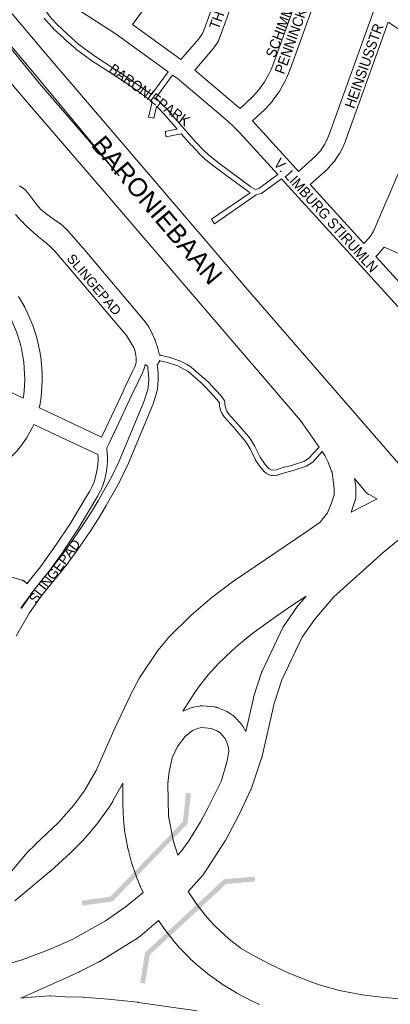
# Model space of a CAD drawing. Header units: metres. Extents: x 123819 to 142731, y 393440 to 405763.
# Tile 87 of 256: x 131790 to 132066, y 395049 to 395780. Entities that reach past the tile are written whole.
import ezdxf
from ezdxf.enums import TextEntityAlignment as Align

# ---------------------------------------------------------------- set-up
doc = ezdxf.new("R2010")
doc.units = ezdxf.units.M
doc.header["$MEASUREMENT"] = 0
for name, color, linetype, lineweight in [('gs-anno-wegen algemeen tekst', 7, 'Continuous', 0), ('gs-knt-fietspaden', 7, 'Continuous', 0), ('gs-knt-hoofdweg', 7, 'Continuous', 0), ('gs-knt-paden', 7, 'Continuous', 0), ('gs-knt-wegen algemeen', 7, 'Continuous', 0), ('gs-symb-viaduct', 7, 'Continuous', 0), ('gs-vlk-plantopografie wegen algemeen', 7, 'Continuous', 0)]:
    doc.layers.add(name, color=color, linetype=linetype, lineweight=lineweight)
doc.styles.add('Style-Arial', font='arial.ttf')

# ---------------------------------------------------------------- blocks, each defined once
blk = doc.blocks.new('gg0-viaduct_58')
at = {"layer": 'gs-symb-viaduct', "linetype": 'Continuous'}
blk.add_hatch(color=7, dxfattribs=at).paths.add_polyline_path([(-5.576, -1.689), (-5.8, -1.4), (-4, 0), (4, 0), (5.8, -1.4), (5.576, -1.689), (3.875, -0.366), (-3.875, -0.366)])
blk = doc.blocks.new('gg0-viaduct_59')
at = {"layer": 'gs-symb-viaduct', "linetype": 'Continuous'}
blk.add_hatch(color=7, dxfattribs=at).paths.add_polyline_path([(-5.576, -1.689), (-5.8, -1.4), (-4, 0), (4, 0), (5.8, -1.4), (5.576, -1.689), (3.875, -0.366), (-3.875, -0.366)])

msp = doc.modelspace()

# ---------------------------------------------------------------- linework, layer by layer
at = {"layer": 'gs-knt-fietspaden', "color": 7, "linetype": 'Continuous', "flags": 128}
for points in [[(131892.22, 395523.73), (131892.45, 395522.2), (131892.48, 395522.04), (131892.96, 395517.35), (131892.98, 395517.2), (131892.98, 395517.05), (131893.06, 395512.51), (131893.06, 395512.36), (131893.05, 395512.21), (131892.85, 395509.24), (131892.84, 395509.09), (131892.49, 395505.85), (131892.47, 395505.72), (131892.45, 395505.6), (131892.14, 395503.85), (131892.1, 395503.69), (131892.07, 395503.54), (131891.61, 395501.89), (131891.56, 395501.73), (131889.27, 395494.74), (131889.24, 395494.65), (131888.45, 395492.46), (131888.42, 395492.38), (131888.39, 395492.29), (131870.19, 395448.81), (131870.16, 395448.73), (131870.12, 395448.65), (131864.83, 395437.63), (131864.78, 395437.53), (131864.72, 395437.43), (131854.47, 395419.2), (131854.41, 395419.11), (131849.88, 395411.6), (131849.84, 395411.53), (131842.96, 395400.7), (131842.9, 395400.6), (131832.12, 395384.87), (131832.05, 395384.78), (131826.42, 395377.09), (131826.32, 395376.97), (131806.22, 395351.93), (131803.38, 395347.97), (131797.52, 395339.37), (131790.66, 395327.93), (131787.52, 395322.12)], [(131793.7, 395347.02), (131790.9, 395342.84), (131791.55, 395343.07), (131791.61, 395343.16), (131791.66, 395343.24), (131797.61, 395351.96), (131797.65, 395352.03), (131800.57, 395356.1), (131800.63, 395356.17), (131800.69, 395356.25), (131820.8, 395381.3), (131826.36, 395388.88), (131837.07, 395404.52), (131843.89, 395415.26), (131848.38, 395422.69), (131858.55, 395440.77), (131863.75, 395451.6), (131881.87, 395494.92), (131882.62, 395496.98), (131884.87, 395503.84), (131885.26, 395505.26), (131885.52, 395506.73), (131885.85, 395509.78), (131886.04, 395512.53), (131885.97, 395516.78), (131885.5, 395521.23), (131885.28, 395522.67)], [(131883.44, 395523.91), (131883.26, 395522.88), (131883.25, 395522.84), (131883.23, 395522.76), (131883.21, 395522.66), (131883.21, 395522.63), (131883.17, 395522.5), (131883.16, 395522.47), (131883.14, 395522.38), (131882.99, 395521.86), (131882.94, 395521.72), (131882.55, 395520.54), (131882.53, 395520.49), (131882.52, 395520.45), (131882.48, 395520.36), (131881.78, 395518.52), (131881.72, 395518.37), (131881.71, 395518.36), (131881.66, 395518.23), (131881.64, 395518.2), (131874.19, 395502.9), (131874.19, 395502.9), (131873.35, 395501), (131873.32, 395500.92), (131860.49, 395473.54), (131860.47, 395473.5), (131856.89, 395466.08), (131854.91, 395462), (131855.25, 395457.48), (131855.36, 395456.08), (131855.36, 395456.06), (131855.37, 395455.97), (131855.37, 395455.88), (131855.45, 395452.61), (131855.45, 395452.48), (131855.45, 395452.44), (131855.45, 395452.42), (131855.44, 395452.36), (131855.44, 395452.23), (131855.16, 395448.96), (131855.15, 395448.85), (131854.73, 395445.1), (131854.71, 395444.99), (131854.7, 395444.93), (131854.69, 395444.87), (131854.67, 395444.75), (131853.61, 395439.96), (131853.59, 395439.84), (131853.55, 395439.72), (131852.07, 395434.65), (131852.02, 395434.49), (131851.96, 395434.34), (131850.4, 395430.44), (131850.35, 395430.32), (131850.33, 395430.26), (131850.32, 395430.24), (131850.3, 395430.2), (131850.24, 395430.09), (131848.33, 395426.5), (131848.25, 395426.36), (131848.25, 395426.35), (131833.67, 395401.91), (131833.58, 395401.77), (131822.94, 395385.7), (131822.86, 395385.59), (131811.25, 395369.45), (131811.19, 395369.37), (131811.14, 395369.3), (131798.91, 395354.06), (131797.72, 395352.21), (131797.64, 395352.09), (131797.62, 395352.07), (131797.54, 395351.95), (131793.71, 395347.02), (131793.7, 395347.02), (131793.7, 395347.02)], [(131851, 395470.03), (131854.14, 395476.54), (131866.94, 395503.86), (131867.79, 395505.79), (131867.84, 395505.9), (131867.85, 395505.91), (131874.06, 395518.75), (131874.09, 395518.8), (131875.29, 395521.19), (131875.89, 395522.77)], [(131795.49, 395361.02), (131805.6, 395373.62), (131817.13, 395389.63), (131827.68, 395405.57), (131839.38, 395425.2), (131842.18, 395429.88), (131843.96, 395433.22), (131845.38, 395436.79), (131846.78, 395441.58), (131847.77, 395446.08), (131848.17, 395449.59), (131848.43, 395452.63), (131848.35, 395455.62), (131848.35, 395455.62), (131848.25, 395456.93)]]:
    msp.add_lwpolyline(points, dxfattribs=at)
at = {"layer": 'gs-knt-hoofdweg', "color": 7, "linetype": 'Continuous', "flags": 128}
for points in [[(131655.89, 395934.71), (131709.79, 395868.97), (131744.34, 395831.88), (131744.6, 395831.59), (131808.36, 395756.02), (131959.34, 395579.46), (132073.38, 395448.41), (132073.61, 395448.14), (132073.82, 395447.85), (132074.03, 395447.56), (132074.21, 395447.26), (132074.39, 395446.96), (132074.55, 395446.64), (132074.7, 395446.32), (132074.83, 395445.99), (132076.56, 395441.43)], [(132012.8, 395462.61), (131998.95, 395482.27), (131852.71, 395652.61), (131792.78, 395722.15), (131792.74, 395722.2), (131688.97, 395844.54), (131630.95, 395911.35)], [(131804.94, 395732.58), (131864.11, 395663.92), (131796.17, 395745.63), (131796.14, 395745.67), (131733.33, 395820.1), (131804.94, 395732.59), (131804.94, 395732.59), (131804.94, 395732.58)], [(132022.29, 395443.94), (132021.96, 395444.78), (132019.2, 395451.81), (132016.9, 395456.38), (132015.04, 395459.26)], [(131775.98, 395137.73), (131795.51, 395161.22), (131795.74, 395161.49), (131795.99, 395161.75), (131801.54, 395167.3), (131801.69, 395167.45), (131819.02, 395183.9), (131830.43, 395196.55), (131838.07, 395207.09), (131846.97, 395222.43), (131861.07, 395254.28), (131861.15, 395254.46), (131872.16, 395277.77), (131872.33, 395278.11), (131879.27, 395291.2), (131879.4, 395291.44), (131879.54, 395291.67), (131879.68, 395291.9), (131892.28, 395310.75), (131892.43, 395310.97), (131892.59, 395311.19), (131892.76, 395311.4), (131900.3, 395320.53), (131900.56, 395320.83), (131900.83, 395321.11), (131917.29, 395337.48), (131917.48, 395337.67), (131917.68, 395337.85), (131931.37, 395349.75), (131931.6, 395349.94), (131931.83, 395350.13), (131949.39, 395363.23), (131949.7, 395363.45), (132003.57, 395399.81), (132013.45, 395406.81), (132018.83, 395413.71), (132021.66, 395420.3), (132023.92, 395426.98), (132023.92, 395431.53), (132022.29, 395443.93)], [(132022.29, 395443.93), (132022.29, 395443.94)], [(132022.29, 395443.93), (132022.29, 395443.94)], [(132038.96, 395439.3), (132039.85, 395433.28), (132039.9, 395432.9), (132039.93, 395432.51), (132039.94, 395432.11), (132039.94, 395425.66), (132039.93, 395425.29), (132039.9, 395424.92), (132039.86, 395424.55), (132039.8, 395424.19), (132039.72, 395423.82), (132039.63, 395423.46), (132039.52, 395423.11), (132036.74, 395414.87), (132036.63, 395414.57), (132036.63, 395414.57), (132036.63, 395414.56)], [(132055.84, 395424.08), (132049.82, 395427.28), (132049.49, 395427.47), (132049.16, 395427.67), (132048.85, 395427.89), (132048.55, 395428.13), (132048.25, 395428.37), (132047.97, 395428.64), (132047.71, 395428.91), (132047.45, 395429.2), (132038.96, 395439.3)], [(132036.63, 395414.56), (132036.52, 395414.29), (132055.84, 395424.08)], [(132079.94, 395400.48), (132060.37, 395384.19), (132023.43, 395351.22), (132009.58, 395334.78), (132000.16, 395321.45), (131984.95, 395289.75), (131979.37, 395272.22), (131970.33, 395233), (131970.23, 395232.62), (131970.12, 395232.24), (131962.36, 395209.19), (131962.25, 395208.89), (131962.13, 395208.6), (131962, 395208.31), (131953.39, 395190.13), (131953.23, 395189.83), (131943.23, 395170.82), (131943.05, 395170.5), (131942.86, 395170.19), (131926.95, 395145.65), (131926.77, 395145.39), (131926.58, 395145.13), (131926.38, 395144.88), (131926.17, 395144.64), (131915.34, 395132.67)], [(132002.96, 395351.79), (131992.45, 395344.83), (131981.11, 395337.08), (131968.89, 395328.45), (131963.43, 395324.42), (131952.75, 395315.8), (131947.72, 395311.37), (131937.9, 395301.95), (131930.24, 395293.36), (131923.09, 395284.2), (131919.83, 395279.57), (131911.48, 395266.42), (131917.64, 395268.97), (131917.97, 395269.1), (131918.3, 395269.21), (131918.64, 395269.31), (131918.98, 395269.4), (131919.32, 395269.46), (131923.82, 395270.26), (131924.17, 395270.31), (131924.51, 395270.35), (131924.86, 395270.38), (131925.21, 395270.38), (131925.56, 395270.38), (131925.91, 395270.35), (131934.99, 395269.56), (131935.34, 395269.52), (131935.68, 395269.47), (131936.03, 395269.4), (131936.37, 395269.32), (131936.7, 395269.22), (131937.03, 395269.11), (131937.36, 395268.98), (131943.68, 395266.36), (131944, 395266.22), (131944.32, 395266.06), (131944.62, 395265.9), (131944.92, 395265.71), (131945.21, 395265.52), (131948.96, 395262.9), (131949.24, 395262.69), (131949.51, 395262.47), (131949.78, 395262.24), (131950.03, 395262), (131950.27, 395261.74), (131954.89, 395256.69), (131955.12, 395256.43), (131955.34, 395256.15), (131955.55, 395255.87), (131955.74, 395255.58), (131955.92, 395255.28), (131958.14, 395251.43)], [(131958.14, 395251.43), (131963.84, 395276.14), (131963.92, 395276.46), (131964.01, 395276.77), (131969.86, 395295.14), (131969.98, 395295.49), (131970.11, 395295.84), (131970.27, 395296.17), (131986.01, 395328.99), (131986.16, 395329.29), (131986.32, 395329.58), (131986.5, 395329.87), (131986.69, 395330.14), (131996.69, 395344.31), (131996.9, 395344.58), (131997.11, 395344.85), (132002.96, 395351.79)], [(131901.13, 395221.44), (131900.31, 395212.81), (131900.73, 395188.5), (131904.49, 395169.64), (131907.65, 395159.47), (131910.55, 395163.03), (131916.42, 395170.87), (131924.61, 395184.27), (131930.16, 395194.9), (131939.78, 395214.24), (131944.16, 395228.67), (131945.63, 395236.63), (131945.41, 395239.23), (131943.88, 395244.09), (131942.48, 395246.53), (131939.04, 395250.28), (131936.74, 395251.9), (131932.37, 395253.71), (131925.57, 395254.3), (131922.98, 395253.84), (131918.53, 395252), (131913.14, 395247.64), (131907.38, 395240.31), (131903.51, 395231.91), (131901.13, 395221.44), (131901.13, 395221.44)], [(131866.81, 395213.03), (131865.65, 395210.66), (131865.53, 395210.42), (131865.4, 395210.18), (131859.49, 395199.84), (131859.39, 395199.67), (131859.28, 395199.5), (131856.07, 395194.48), (131855.96, 395194.31), (131855.85, 395194.15), (131848.93, 395184.46), (131848.77, 395184.24), (131848.6, 395184.03), (131841.05, 395174.82), (131840.92, 395174.67), (131840.79, 395174.52), (131836.78, 395170.11), (131836.64, 395169.96), (131836.5, 395169.82), (131828.06, 395161.42), (131827.82, 395161.19), (131813, 395147.62), (131812.83, 395147.47), (131812.66, 395147.33), (131799.82, 395136.82), (131786.44, 395125.6)], [(131881.83, 395131.87), (131879.86, 395136.03), (131879.77, 395136.23), (131879.69, 395136.43), (131877.58, 395141.61), (131877.5, 395141.81), (131877.42, 395142.01), (131873.76, 395152.59), (131873.68, 395152.86), (131873.6, 395153.14), (131870.7, 395163.95), (131870.63, 395164.22), (131870.57, 395164.5), (131868.45, 395175.49), (131868.39, 395175.84), (131868.35, 395176.19), (131867.6, 395183.41), (131867.58, 395183.65), (131867.08, 395190.52), (131867.06, 395190.75), (131866.76, 395197.63), (131866.75, 395197.98), (131866.75, 395211.74), (131866.75, 395211.98), (131866.76, 395212.21), (131866.81, 395213.03)], [(131756.66, 395071.98), (131791.34, 395081.62), (131813.54, 395089.88), (131829.56, 395097.06), (131853.85, 395110.77), (131868.5, 395120.96), (131877.47, 395127.99), (131881.83, 395131.87)], [(131915.34, 395132.67), (131915.38, 395132.6), (131921.42, 395123.62), (131928.08, 395115.07), (131931.56, 395111.05), (131935.18, 395107.17), (131943.03, 395099.59), (131947, 395096.15), (131954.65, 395090.15), (131961.22, 395086.4), (131975.6, 395078.85), (131990.28, 395072.02), (132005.32, 395065.89), (132012.64, 395063.22), (132027.78, 395059.16), (132044.74, 395055.91), (132059.02, 395054), (132069.32, 395053.18), (132104.75, 395052.14), (132285.9, 395053.09)], [(131893.37, 395111.02), (131879.35, 395099.21), (131879.05, 395098.97), (131878.73, 395098.74), (131878.4, 395098.52), (131849.6, 395080.7), (131849.33, 395080.54), (131849.05, 395080.39), (131834.89, 395073.1), (131834.71, 395073.01), (131834.52, 395072.93), (131791.01, 395053.27), (131798.38, 395054.17), (131798.62, 395054.2), (131798.86, 395054.22), (131811.94, 395055.09), (131812.3, 395055.11), (131812.66, 395055.11), (131813.02, 395055.09), (131823.86, 395054.37), (131836.72, 395054.17), (131836.98, 395054.16), (131837.25, 395054.15), (131855.82, 395052.64), (131856.02, 395052.62), (131877.99, 395050.28), (131878.29, 395050.25), (131921.92, 395043.89)], [(131968.4, 395048.65), (131962.84, 395051.24), (131962.49, 395051.41), (131951.63, 395057.13), (131951.29, 395057.32), (131946, 395060.44), (131945.78, 395060.58), (131940.6, 395063.87), (131940.27, 395064.09), (131930.24, 395071.17), (131929.99, 395071.35), (131929.75, 395071.55), (131921.52, 395078.38), (131921.36, 395078.52), (131921.2, 395078.66), (131917.11, 395082.43), (131916.95, 395082.58), (131916.8, 395082.73), (131909.03, 395090.72), (131908.89, 395090.87), (131908.74, 395091.04), (131905.08, 395095.23), (131904.94, 395095.4), (131904.8, 395095.56), (131897.94, 395104.33), (131897.81, 395104.51), (131897.68, 395104.68), (131894.49, 395109.25), (131894.37, 395109.42), (131894.26, 395109.6), (131893.37, 395111.02)]]:
    msp.add_lwpolyline(points, dxfattribs=at)
at = {"layer": 'gs-knt-paden', "color": 7, "linetype": 'Continuous', "flags": 128}
for points in [[(131814.93, 395800.06), (131808.32, 395788.6), (131811.51, 395783.45), (131814.03, 395780.5), (131817.71, 395776.61), (131825.88, 395768.81), (131834.15, 395761.55), (131841.46, 395755.98), (131846.06, 395752.77), (131861.01, 395743), (131871.18, 395736.28), (131871.22, 395736.25), (131880.42, 395729.81), (131880.44, 395729.8), (131888.07, 395724.34), (131900.52, 395741.16)], [(131903.78, 395738.8), (131891.29, 395721.93), (131893.84, 395719.16), (131896.33, 395716.83), (131896.4, 395716.76), (131900.19, 395712.86), (131900.25, 395712.79), (131905.74, 395706.56), (131905.76, 395706.55), (131912.49, 395698.77), (131920.92, 395689.21), (131926.9, 395682.81), (131930.13, 395679.8), (131936.91, 395674.4), (131946.52, 395667.31), (131962.01, 395655.76), (131965.36, 395653.77), (131967.96, 395654.53), (131981.94, 395664.85)], [(131894.1, 395530.8), (131895.08, 395530.7), (131895.16, 395530.69), (131895.25, 395530.67), (131895.33, 395530.65), (131901.03, 395529.31), (131901.12, 395529.28), (131901.21, 395529.25), (131909.01, 395526.59), (131909.09, 395526.56), (131909.17, 395526.52), (131909.25, 395526.49), (131914.57, 395523.84), (131914.63, 395523.81), (131914.69, 395523.78), (131914.75, 395523.74), (131917.27, 395522.16), (131917.33, 395522.12), (131917.39, 395522.07), (131917.45, 395522.03), (131917.51, 395521.98), (131927.34, 395513.49), (131927.41, 395513.42), (131931.62, 395509.43), (131931.66, 395509.39), (131931.71, 395509.34), (131939.8, 395500.66), (131939.86, 395500.59), (131939.92, 395500.52), (131939.97, 395500.45), (131942.34, 395497.1), (131942.39, 395497.02), (131942.44, 395496.94), (131942.49, 395496.85), (131942.53, 395496.77), (131942.57, 395496.68), (131942.6, 395496.59), (131942.63, 395496.5), (131942.65, 395496.41), (131942.67, 395496.31), (131942.69, 395496.22), (131942.7, 395496.12), (131942.7, 395496.03), (131942.71, 395495.93), (131942.7, 395495.84), (131942.64, 395494.45), (131942.74, 395493.19), (131943, 395491.98), (131943.81, 395489.84), (131945.4, 395487.35), (131951.98, 395479.9), (131952.01, 395479.87), (131960.08, 395470.4), (131960.11, 395470.36), (131960.14, 395470.32), (131961.83, 395468.13), (131961.88, 395468.07), (131961.92, 395468.01), (131961.96, 395467.95), (131964.85, 395463.21), (131964.88, 395463.15), (131964.91, 395463.1), (131964.94, 395463.04), (131968.82, 395454.98), (131972.64, 395449.61), (131974.83, 395447.08), (131975.57, 395446.48), (131977.62, 395445.46), (131977.62, 395445.46)], [(132015.04, 395459.26), (132014.75, 395459.04), (132007.88, 395451.37), (132007.82, 395451.3), (132007.75, 395451.24), (132007.68, 395451.17), (132007.61, 395451.11), (132007.53, 395451.06), (132007.45, 395451.01), (132003.62, 395448.62), (132003.54, 395448.57), (132003.45, 395448.53), (132003.37, 395448.49), (132003.28, 395448.45), (132003.19, 395448.42), (131992.68, 395444.92), (131992.61, 395444.9), (131992.53, 395444.88), (131987.65, 395443.69), (131982.11, 395441.9), (131982.02, 395441.87), (131981.93, 395441.84), (131981.83, 395441.83), (131981.73, 395441.81), (131977.94, 395441.36), (131977.85, 395441.35), (131977.75, 395441.34), (131977.65, 395441.34), (131977.55, 395441.35), (131977.46, 395441.36), (131977.36, 395441.37), (131977.27, 395441.39), (131977.17, 395441.42), (131976.37, 395441.64), (131976.28, 395441.66), (131976.18, 395441.7), (131976.1, 395441.73), (131976.01, 395441.77), (131973.58, 395442.98), (131973.5, 395443.02), (131973.43, 395443.06), (131973.35, 395443.11), (131973.28, 395443.16), (131973.21, 395443.22), (131972.15, 395444.07), (131972.09, 395444.13), (131972.02, 395444.19), (131971.96, 395444.25), (131971.9, 395444.32), (131969.53, 395447.05), (131969.47, 395447.13), (131969.42, 395447.2), (131965.44, 395452.79), (131965.4, 395452.86), (131965.35, 395452.94), (131965.31, 395453.01), (131965.27, 395453.09), (131961.37, 395461.2), (131958.58, 395465.76), (131956.99, 395467.83), (131948.96, 395477.25), (131942.28, 395484.81), (131942.23, 395484.87), (131942.18, 395484.93), (131942.13, 395484.99), (131942.09, 395485.06), (131940.31, 395487.85), (131940.26, 395487.92), (131940.22, 395488), (131940.19, 395488.07), (131940.15, 395488.15), (131940.12, 395488.22), (131939.19, 395490.69), (131939.16, 395490.76), (131939.14, 395490.84), (131939.12, 395490.91), (131939.1, 395490.98), (131938.78, 395492.47), (131938.76, 395492.56), (131938.75, 395492.64), (131938.74, 395492.73), (131938.62, 395494.25), (131938.61, 395494.34), (131938.61, 395494.43), (131938.61, 395494.52), (131938.65, 395495.34), (131936.77, 395498.01), (131928.81, 395506.56), (131924.67, 395510.48), (131914.99, 395518.84), (131912.69, 395520.29), (131907.58, 395522.83), (131900.01, 395525.42), (131894.53, 395526.71), (131894.16, 395526.75)], [(131977.62, 395445.46), (131977.86, 395445.4), (131981.06, 395445.78), (131986.49, 395447.54), (131986.56, 395447.56), (131986.63, 395447.58), (131991.49, 395448.76), (132001.7, 395452.16), (132005.08, 395454.27), (132011.88, 395461.86), (132011.95, 395461.93), (132012.01, 395462), (132012.08, 395462.06), (132012.15, 395462.11), (132012.8, 395462.61)]]:
    msp.add_lwpolyline(points, dxfattribs=at)
msp.add_lwpolyline([(131984.66, 395661.86), (131970.05, 395651.08), (131969.98, 395651.03), (131969.91, 395650.98), (131969.83, 395650.94), (131969.75, 395650.9), (131969.67, 395650.86), (131969.59, 395650.82), (131969.51, 395650.79), (131969.42, 395650.77), (131965.96, 395649.76), (131934.96, 395628.39, -0.390324), (131934.95, 395628.39), (131932.68, 395631.68, -0.390326), (131932.68, 395631.7), (131961.36, 395651.47), (131959.87, 395652.36), (131959.81, 395652.39), (131959.75, 395652.43), (131959.69, 395652.47), (131944.12, 395664.09), (131934.49, 395671.19), (131934.44, 395671.23), (131927.56, 395676.7), (131927.5, 395676.75), (131927.44, 395676.8), (131924.11, 395679.92), (131924.06, 395679.97), (131924.01, 395680.01), (131917.96, 395686.49), (131917.92, 395686.53), (131910.24, 395695.25), (131899.09, 395693.01, -0.370434), (131899.08, 395693.01), (131898.29, 395696.94, -0.370437), (131898.3, 395696.95), (131907.2, 395698.74), (131902.72, 395703.91), (131897.27, 395710.1), (131893.55, 395713.93), (131891.83, 395715.54), (131889.83, 395706.75, -0.369042), (131889.82, 395706.74), (131885.92, 395707.63, -0.369038), (131885.91, 395707.64), (131888.49, 395719.02), (131887.31, 395719.94), (131878.11, 395726.53), (131868.94, 395732.95), (131858.81, 395739.64), (131843.83, 395749.42), (131843.78, 395749.45), (131839.12, 395752.71), (131839.06, 395752.76), (131831.66, 395758.39), (131831.6, 395758.44), (131831.55, 395758.48), (131823.2, 395765.82), (131823.14, 395765.87), (131814.9, 395773.74), (131814.86, 395773.78), (131814.83, 395773.81), (131811.07, 395777.78), (131811.04, 395777.82), (131811, 395777.85), (131808.36, 395780.96)], format="xyb", dxfattribs=at)
at = {"layer": 'gs-knt-wegen algemeen', "color": 7, "linetype": 'Continuous', "flags": 128}
msp.add_lwpolyline([(131967.78, 395876.18), (131954.51, 395885.95), (131953.1, 395884.02, -0.384554), (131953.09, 395884.02), (131942.6, 395891.7, -0.38456), (131942.6, 395891.72), (131944.03, 395893.66), (131932.07, 395902.47), (131917.11, 395882.07), (131888.62, 395798.91), (131888.54, 395798.7), (131888.45, 395798.48), (131886.78, 395794.54), (131886.68, 395794.31), (131886.57, 395794.1), (131886.45, 395793.88), (131885.25, 395791.75), (131885.12, 395791.53), (131884.98, 395791.31), (131884.83, 395791.1), (131874.03, 395776.37)], format="xyb", dxfattribs=at)
for points in [[(131909.98, 395750.39), (131923.26, 395765.79), (131925.44, 395768.83), (131926.14, 395770.15), (131926.9, 395771.97), (131957.55, 395856.8), (131957.6, 395856.92), (131957.68, 395857.12), (131957.74, 395857.27), (131961.29, 395865.11), (131961.42, 395865.36), (131961.55, 395865.62), (131965.93, 395873.4), (131966.06, 395873.62), (131966.2, 395873.84), (131967.78, 395876.18)], [(131966.93, 395844.44), (131939.09, 395767.4), (131938.98, 395767.1), (131938.04, 395764.86), (131937.92, 395764.59), (131937.78, 395764.32), (131936.74, 395762.34), (131936.59, 395762.09), (131936.44, 395761.84), (131936.28, 395761.6), (131933.67, 395757.97), (131933.5, 395757.74), (131933.31, 395757.51), (131920.31, 395742.43)], [(131953.9, 395713.89), (131963.27, 395722.59), (131967.97, 395727.9), (131972.08, 395733.65), (131975.62, 395739.87), (131977.08, 395742.96), (131978.85, 395747.38), (132004.5, 395818.59), (131966.93, 395844.44)], [(132017.36, 395815.86), (131991.06, 395742.86), (131990.98, 395742.65), (131989.1, 395737.94), (131989.02, 395737.76), (131988.94, 395737.59), (131987.29, 395734.08), (131987.18, 395733.86), (131987.06, 395733.64), (131983.23, 395726.91), (131983.11, 395726.72), (131982.99, 395726.53), (131982.87, 395726.35), (131978.36, 395720.05), (131978.23, 395719.87), (131978.09, 395719.69), (131977.94, 395719.52), (131972.81, 395713.73), (131972.59, 395713.49), (131972.36, 395713.27), (131963.23, 395704.79)], [(131997.36, 395667.23), (132009.95, 395678.46), (132013.58, 395682.6), (132016.71, 395687.24), (132017.93, 395689.49), (132020.14, 395694.61), (132054.58, 395790.3), (132058.82, 395802.21), (132058.9, 395802.4), (132058.97, 395802.6), (132060.05, 395805.1), (132060.16, 395805.33), (132060.27, 395805.56), (132060.39, 395805.77), (132060.52, 395805.99), (132063.26, 395810.38)], [(131900.52, 395741.16), (131861.22, 395769.56), (131819.48, 395796.72), (131819.33, 395796.83), (131819.18, 395796.93), (131815.07, 395799.96), (131814.93, 395800.06)], [(132064.03, 395778.13), (132032.32, 395690.01), (132032.25, 395689.83), (132032.18, 395689.64), (132029.78, 395684.06), (132029.65, 395683.79), (132029.51, 395683.52), (132028, 395680.75), (132027.85, 395680.48), (132027.68, 395680.22), (132024.15, 395674.98), (132023.99, 395674.76), (132023.82, 395674.54), (132023.64, 395674.33), (132019.48, 395669.58), (132019.3, 395669.38), (132019.11, 395669.19), (132018.92, 395669.01), (132006.13, 395657.6)], [(132046.01, 395613.79), (132047.46, 395615.13), (132050.51, 395618.83), (132052.71, 395622.36), (132054.03, 395625.07), (132072.95, 395669.02), (132095.29, 395730.07), (132095.35, 395730.21), (132103.88, 395751.93), (132064.03, 395778.13)], [(131874.03, 395776.37), (131909.98, 395750.39)], [(131920.31, 395742.43), (131953.05, 395714.66), (131953.22, 395714.51), (131953.9, 395713.89)], [(131981.94, 395664.85), (131953.4, 395696.25), (131949.41, 395700.37), (131944.54, 395704.8), (131910.76, 395733.46), (131907.06, 395736.44), (131903.78, 395738.8)], [(131963.23, 395704.79), (131993.38, 395671.62), (131997.36, 395667.23)], [(132141.45, 395513.2), (132134.2, 395518.51), (132128.07, 395522.62), (132127.97, 395522.68), (132087.27, 395550.98), (132087.21, 395551.03), (132087.01, 395551.17), (132086.96, 395551.21), (132086.95, 395551.22), (132084.08, 395553.48), (132083.91, 395553.62), (132083.74, 395553.77), (132081.4, 395555.89), (132081.24, 395556.03), (132081.1, 395556.18), (132078.9, 395558.44), (132078.75, 395558.59), (132040.82, 395600.15), (131992.07, 395653.7), (131984.66, 395661.86)], [(131790.11, 395656.47), (131790.36, 395656.34), (131790.61, 395656.19), (131792.3, 395655.11), (131792.55, 395654.94), (131792.79, 395654.76), (131793.02, 395654.58)], [(131793.02, 395654.58), (131794.03, 395653.72), (131794.22, 395653.55), (131794.41, 395653.36), (131794.6, 395653.17), (131794.77, 395652.98), (131795.97, 395651.57), (131796.09, 395651.42), (131796.21, 395651.26), (131801.38, 395644.4), (131803.76, 395641.44), (131804.52, 395640.49), (131805.71, 395639.33), (131809.5, 395636.1), (131816.02, 395631.31), (131819.9, 395628.69), (131820.16, 395628.51), (131820.41, 395628.31), (131822.24, 395626.79), (131822.45, 395626.61), (131822.66, 395626.41), (131826.1, 395623.02), (131826.27, 395622.84), (131826.43, 395622.66), (131837.14, 395610.39), (131837.21, 395610.3), (131883.57, 395555.28), (131883.75, 395555.05), (131883.93, 395554.81), (131885.82, 395552.09), (131885.95, 395551.9), (131886.07, 395551.7), (131886.19, 395551.5), (131888.2, 395547.84), (131888.32, 395547.61), (131888.43, 395547.38), (131890.66, 395542.43), (131890.76, 395542.21), (131890.84, 395541.99), (131890.92, 395541.76), (131893.01, 395535.35), (131893.09, 395535.09), (131893.15, 395534.83), (131894.1, 395530.8)], [(132006.13, 395657.6), (132046.01, 395613.79)], [(132060.95, 395611.03), (132060.82, 395610.87), (132057.22, 395606.51), (132057.04, 395606.3), (132056.85, 395606.09), (132056.64, 395605.89), (132054.78, 395604.16)], [(132103.39, 395592.81), (132060.95, 395611.03)], [(132054.78, 395604.16), (132088.3, 395567.45), (132089.14, 395566.58), (132095.69, 395578.63)], [(131792.8, 395498.96), (131792.94, 395499.84), (131793.44, 395504.06), (131793.9, 395512.81), (131793.84, 395516.99), (131793.16, 395525.73), (131792.55, 395529.9), (131791.41, 395535.68), (131790.39, 395539.81), (131787.73, 395548.16), (131784.36, 395556.26), (131782.5, 395560.03), (131778.08, 395567.68), (131775.74, 395571.18), (131770.37, 395578.19), (131767.6, 395581.36), (131761.42, 395587.57), (131754.72, 395593.22), (131751.28, 395595.76), (131743.03, 395601.31)], [(131789.24, 395574.37), (131793.88, 395566.36), (131793.98, 395566.18), (131794.08, 395565.99), (131796.13, 395561.84), (131796.22, 395561.65), (131796.3, 395561.45), (131799.86, 395552.91), (131799.96, 395552.65), (131800.05, 395552.38), (131802.86, 395543.56), (131802.92, 395543.36), (131802.97, 395543.15), (131804.09, 395538.66), (131804.16, 395538.35), (131805.36, 395532.26), (131805.39, 395532.09), (131805.41, 395531.93), (131806.07, 395527.38), (131806.1, 395527.17), (131806.12, 395526.96), (131806.84, 395517.79), (131806.85, 395517.58), (131806.86, 395517.37), (131806.92, 395512.77), (131806.92, 395512.56), (131806.91, 395512.35), (131806.43, 395503.16), (131806.41, 395502.95), (131806.39, 395502.74), (131805.85, 395498.17), (131805.81, 395497.89), (131805.08, 395493.36), (131805.03, 395493.11), (131804.98, 395492.86), (131804.98, 395492.86), (131804.98, 395492.86), (131804.72, 395491.79)], [(131885.28, 395522.67), (131885.27, 395522.68), (131884.98, 395522.81), (131884.71, 395522.96), (131884.44, 395523.12), (131884.18, 395523.3), (131883.92, 395523.49), (131883.68, 395523.69), (131883.45, 395523.9), (131883.44, 395523.91)], [(131894.16, 395526.75), (131894.15, 395526.69), (131894.05, 395526.39), (131893.93, 395526.1), (131893.8, 395525.81), (131893.66, 395525.53), (131893.51, 395525.26), (131893.34, 395525), (131893.16, 395524.74), (131892.96, 395524.49), (131892.76, 395524.25), (131892.54, 395524.02), (131892.31, 395523.81), (131892.22, 395523.73)], [(131767.68, 395510.88), (131792.8, 395498.96)], [(131804.72, 395491.79), (131804.88, 395491.72), (131851, 395470.03)], [(131800.67, 395479.3), (131799.29, 395476.26), (131799.16, 395476), (131799.02, 395475.74), (131795.53, 395469.6), (131795.42, 395469.42), (131795.3, 395469.23), (131795.18, 395469.06), (131791.1, 395463.3), (131790.96, 395463.11), (131790.81, 395462.93), (131788.64, 395460.29), (131788.45, 395460.07), (131788.25, 395459.86), (131783.46, 395454.99), (131783.29, 395454.83), (131783.11, 395454.67), (131783.11, 395454.67), (131783.11, 395454.66)], [(131848.25, 395456.93), (131800.67, 395479.3)], [(131777.38, 395387.37), (131771.2, 395370.38), (131778.51, 395367.66), (131791.83, 395363.77), (131792.13, 395363.68), (131792.42, 395363.57), (131792.71, 395363.44), (131792.99, 395363.3), (131793.27, 395363.15), (131793.54, 395362.99), (131793.8, 395362.81), (131794.05, 395362.62), (131794.29, 395362.42), (131794.52, 395362.21), (131794.74, 395361.98), (131794.95, 395361.75), (131795.15, 395361.51), (131795.34, 395361.25), (131795.49, 395361.02)]]:
    msp.add_lwpolyline(points, dxfattribs=at)
at = {"layer": 'gs-vlk-plantopografie wegen algemeen', "color": 7, "linetype": 'Continuous', "flags": 128}
msp.add_lwpolyline([(131875.89, 395522.77), (131876.37, 395524.27), (131876.6, 395525.67), (131876.69, 395529.03), (131876.32, 395532.16), (131875.67, 395534.45), (131874.86, 395536.41), (131873.99, 395538.07), (131872.27, 395541.05), (131869.47, 395545.42), (131868.25, 395546.88), (131858.28, 395558.62), (131858.28, 395558.62), (131851.35, 395566.75), (131841.98, 395577.8), (131816.37, 395607.93), (131816.37, 395607.94), (131813.58, 395610.71), (131813.57, 395610.72), (131813.56, 395610.73), (131810.16, 395613.96), (131810.16, 395613.97), (131810.15, 395613.97), (131808.16, 395615.51), (131808.1, 395615.56), (131803.9, 395618.97), (131803.83, 395619.02), (131800.25, 395622.07), (131800.23, 395622.08), (131798.54, 395623.54), (131798.53, 395623.55), (131798.43, 395623.64), (131794.55, 395627.27), (131794.48, 395627.34), (131794.42, 395627.4), (131791.65, 395630.28), (131791.59, 395630.33), (131787.09, 395635.22)], dxfattribs=at)

# ---------------------------------------------------------------- block references
at = {"layer": 'gs-symb-viaduct', "color": 7, "linetype": 'Continuous', "xscale": 9.999999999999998, "yscale": 9.999999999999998, "zscale": 9.999999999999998}
for name, p, rotation in [('gg0-viaduct_59', (131887.11, 395154.03), 225.9532937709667), ('gg0-viaduct_58', (131912.7, 395114.48), 42.83116330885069)]:
    msp.add_blockref(name, p, dxfattribs=dict(at, rotation=rotation))

# ---------------------------------------------------------------- texts
at = {"layer": 'gs-anno-wegen algemeen tekst', "color": 7, "style": 'Style-Arial', "width": 0.909091}
for s, rotation, p in [('THORBECKESTR', 70.12836, (131948.04, 395811.2)), ('PENNINCKSTR', 70.08759, (131994.89, 395773.17)), ('SCHIMMEL', 69.16607, (131985.48, 395776.56)), ('HEINSIUSSTR', 70.4525, (132046.09, 395745.65)), ('BARONIEPARK', 324.40115, (131886.61, 395724.14)), ('V. LIMBURG STIRUMLN', 311.97304, (132017.77, 395634.68))]:
    msp.add_text(s, height=7.7, rotation=rotation, dxfattribs=at).set_placement(p, align=Align.MIDDLE_CENTER)
at = {"layer": 'gs-anno-wegen algemeen tekst', "color": 7, "style": 'Style-Arial'}
for s, height, rotation, p in [('BARONIEBAAN', 13.6, 310.3154, (131892.26, 395638.59)), ('SLINGEPAD', 7, 310.39123, (131845.43, 395583.23)), ('SLINGEPAD', 7, 52.99259, (131816.26, 395370.38))]:
    msp.add_text(s, height=height, rotation=rotation, dxfattribs=at).set_placement(p, align=Align.MIDDLE_CENTER)

doc.saveas('drawing.dxf')
